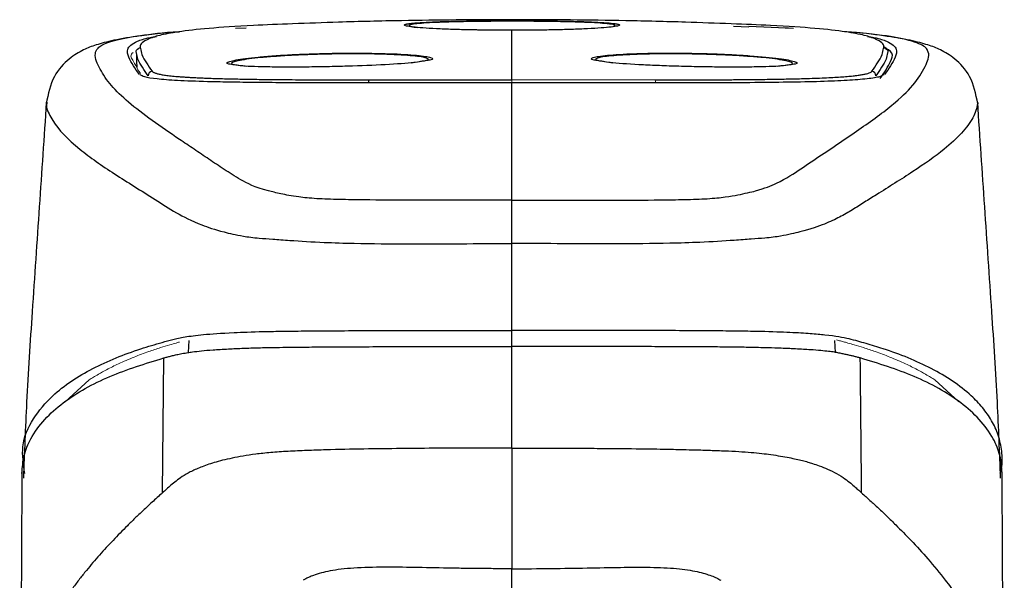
# Model space of a CAD drawing. Header units: millimetres. Extents: x -112 to 605, y -115 to 735.
# Tile 4 of 13: x 13 to 59, y 242 to 268. Entities that reach past the tile are written whole.
import ezdxf

# ---------------------------------------------------------------- set-up
doc = ezdxf.new("R2010")
doc.units = ezdxf.units.MM

msp = doc.modelspace()

# ---------------------------------------------------------------- linework, layer by layer
at = {"color": 7, "linetype": 'Continuous', "lineweight": 25}
for p, q in [((23.14, 267.744), (23.651, 267.763)), ((36.043, 268.073), (36.043, 268.102)), ((40.511, 267.794), (40.75, 267.832)), ((46.37, 267.845), (47.083, 267.818)), ((49.18, 267.733), (47.083, 267.822)), ((48.947, 267.744), (48.781, 267.75)), ((36.043, 267.642), (36.043, 267.654)), ((23.296, 266.031), (23.652, 265.982)), ((31.338, 266.138), (31.829, 266.215)), ((40.258, 266.215), (40.752, 266.137)), ((48.435, 265.982), (48.791, 266.031)), ((14.348, 264.3), (14.343, 264.238)), ((36.043, 252.91), (36.043, 253.833))]:
    msp.add_line(p, q, dxfattribs=at)
at = {"color": 8, "linetype": 'Continuous', "lineweight": 25}
for p, q in [((20.956, 252.63), (20.985, 253.193)), ((51.131, 252.636), (51.102, 253.193))]:
    msp.add_line(p, q, dxfattribs=at)
at = {"color": 144, "linetype": 'Continuous', "lineweight": 18}
for p, q in [((16.322, 251.35), (15.209, 250.337)), ((55.765, 251.35), (56.878, 250.337))]:
    msp.add_line(p, q, dxfattribs=at)
at = {"color": 7, "linetype": 'Continuous', "lineweight": 25, "flags": 128}
for points in [[(36.043, 253.66), (36.043, 253.66), (36.043, 253.66)], [(36.043, 252.91), (36.043, 252.91)], [(19.738, 246.084), (19.768, 249.239), (19.798, 252.374)]]:
    msp.add_lwpolyline(points, dxfattribs=at)
at = {"color": 7, "linetype": 'Continuous', "lineweight": 25}
for centre, start, end in [((19.272, 265.541), 93.9612, 181.7753), ((52.814, 265.541), 358.2247, 86.0388)]:
    msp.add_arc(centre, 0.2, start, end, dxfattribs=at)
at = {"color": 8, "linetype": 'Continuous', "lineweight": 25}
msp.add_arc((29.604, 265.21), 0.256, 148.8123, 181.7879, dxfattribs=at)
at = {"color": 144, "linetype": 'Continuous', "lineweight": 18}
msp.add_arc((42.534, 265.224), 0.205, 354.089, 35.3777, dxfattribs=at)
at = {"color": 7, "linetype": 'Continuous', "lineweight": 25}
for points, knots in [([(25.813, 267.951), (25.182, 267.927), (23.624, 267.869), (21.814, 267.741), (20.41, 267.584), (19.553, 267.416), (18.897, 267.187), (18.664, 266.984), (18.711, 266.833), (18.719, 266.806)], [0, 0, 0, 0, 0.096292, 0.237859, 0.379233, 0.5206, 0.661359, 0.93934, 1, 1, 1, 1]), ([(36.043, 268.143), (35.176, 268.142), (33.455, 268.139), (30.766, 268.102), (28.215, 268.043), (26.526, 267.979), (25.813, 267.952)], [0, 0, 0, 0, 0.253583, 0.503558, 0.790572, 1, 1, 1, 1]), ([(36.043, 267.652), (35.971, 267.652), (35.827, 267.652), (35.611, 267.653), (35.397, 267.654), (35.183, 267.656), (34.971, 267.658), (34.76, 267.66), (34.551, 267.663), (34.344, 267.667), (33.903, 267.675), (33.258, 267.691), (32.495, 267.722), (31.865, 267.759), (31.392, 267.803), (31.094, 267.85), (31.014, 267.887), (31.032, 267.912), (31.064, 267.927), (31.104, 267.937), (31.124, 267.941)], [0, 0, 0, 0, 0.02467, 0.049277, 0.073855, 0.098436, 0.123055, 0.147747, 0.172544, 0.197481, 0.22259, 0.334057, 0.444826, 0.556746, 0.667846, 0.78151, 0.889172, 0.926333, 0.963222, 1, 1, 1, 1]), ([(31.337, 267.832), (31.35, 267.829), (31.377, 267.823), (31.427, 267.813), (31.485, 267.804), (31.549, 267.795), (31.598, 267.789), (31.622, 267.786)], [0, 0, 0, 0, 0.197343, 0.395713, 0.595415, 0.796747, 1, 1, 1, 1]), ([(46.273, 267.952), (45.561, 267.979), (43.926, 268.041), (41.419, 268.1), (38.703, 268.138), (36.948, 268.142), (36.043, 268.143)], [0, 0, 0, 0, 0.208971, 0.47972, 0.731737, 1, 1, 1, 1]), ([(40.963, 267.941), (40.976, 267.939), (41.001, 267.933), (41.028, 267.924), (41.048, 267.915), (41.06, 267.906), (41.068, 267.885), (40.993, 267.85), (40.695, 267.803), (40.222, 267.759), (39.592, 267.722), (38.829, 267.691), (38.132, 267.674), (37.579, 267.664), (37.202, 267.658), (36.819, 267.655), (36.433, 267.652), (36.173, 267.652), (36.043, 267.652)], [0, 0, 0, 0, 0.022059, 0.044138, 0.066272, 0.088496, 0.110845, 0.218502, 0.332176, 0.443272, 0.555202, 0.665967, 0.777444, 0.822505, 0.867096, 0.91141, 0.955645, 1, 1, 1, 1]), ([(53.368, 266.806), (53.376, 266.833), (53.423, 266.984), (53.19, 267.187), (52.534, 267.416), (51.677, 267.584), (50.273, 267.741), (48.463, 267.869), (46.904, 267.927), (46.273, 267.951)], [0, 0, 0, 0, 0.06066, 0.338639, 0.479397, 0.620763, 0.762136, 0.903702, 1, 1, 1, 1]), ([(20.535, 267.586), (20.532, 267.586), (19.734, 267.537), (18.718, 267.402), (17.453, 267.2), (16.629, 266.973), (16.062, 266.76), (15.379, 266.353), (14.593, 265.537), (14.409, 264.681), (14.313, 264.234)], [0, 0, 0, 0, 0.0006602, 0.1621464, 0.3108625, 0.4461628, 0.5699069, 0.6998888, 0.843287, 1, 1, 1, 1]), ([(18.662, 265.598), (18.565, 265.733), (18.371, 266.001), (18.168, 266.396), (18.029, 266.778), (18.384, 267.082), (18.916, 267.276), (19.358, 267.348), (19.462, 267.365)], [0, 0, 0, 0, 0.214957, 0.4299, 0.644742, 0.859603, 0.966959, 1, 1, 1, 1]), ([(57.774, 264.234), (57.678, 264.681), (57.494, 265.537), (56.708, 266.353), (56.025, 266.76), (55.458, 266.973), (54.634, 267.2), (53.369, 267.402), (52.353, 267.537), (51.555, 267.586), (51.552, 267.586)], [0, 0, 0, 0, 0.156713, 0.300111, 0.430093, 0.553837, 0.689137, 0.837854, 0.99934, 1, 1, 1, 1]), ([(52.625, 267.365), (52.729, 267.348), (53.171, 267.276), (53.703, 267.082), (54.058, 266.778), (53.919, 266.396), (53.716, 266.001), (53.522, 265.733), (53.425, 265.598)], [0, 0, 0, 0, 0.033041, 0.140397, 0.355258, 0.5701, 0.785043, 1, 1, 1, 1]), ([(18.532, 266.599), (18.521, 266.626), (18.483, 266.715), (18.615, 266.799), (18.707, 266.857)], [0, 0, 0, 0, 0.305551, 1, 1, 1, 1]), ([(53.214, 265.409), (53.312, 265.543), (53.508, 265.812), (53.696, 266.206), (53.88, 266.566), (53.539, 266.785), (53.386, 266.883)], [0, 0, 0, 0, 0.262307, 0.524572, 0.786408, 1, 1, 1, 1]), ([(53.38, 266.857), (53.471, 266.799), (53.604, 266.715), (53.566, 266.626), (53.555, 266.599)], [0, 0, 0, 0, 0.694449, 1, 1, 1, 1]), ([(18.523, 266.524), (18.524, 266.493), (18.53, 266.319), (18.537, 266.107), (18.542, 265.947), (18.543, 265.913)], [0, 0, 0, 0, 0.144853, 0.816673, 1, 1, 1, 1]), ([(32.012, 266.233), (31.859, 266.204), (31.5, 266.135), (30.185, 266.044), (28.691, 265.982), (27.415, 265.951), (26.463, 265.937), (25.556, 265.933), (24.471, 265.942), (23.496, 265.971), (23.208, 266.022), (23.101, 266.041)], [0, 0, 0, 0, 0.115932, 0.273514, 0.431099, 0.510529, 0.589779, 0.668802, 0.747954, 0.905973, 1, 1, 1, 1]), ([(48.984, 266.041), (48.874, 266.022), (48.58, 265.971), (47.616, 265.942), (46.534, 265.933), (45.619, 265.938), (44.664, 265.951), (43.71, 265.974), (42.793, 266.007), (41.679, 266.06), (40.584, 266.135), (40.226, 266.204), (40.074, 266.233)], [0, 0, 0, 0, 0.0951619, 0.2519939, 0.3298925, 0.410116, 0.4903927, 0.5684216, 0.6465445, 0.7262759, 0.8835964, 1, 1, 1, 1]), ([(29.261, 265.202), (28.561, 265.201), (27.141, 265.198), (25.367, 265.206), (23.923, 265.218), (22.804, 265.234), (21.593, 265.261), (20.418, 265.304), (19.452, 265.377), (18.872, 265.469), (18.752, 265.546), (18.697, 265.582)], [0, 0, 0, 0, 0.125136, 0.253798, 0.342129, 0.426171, 0.507865, 0.647858, 0.774446, 0.895435, 1, 1, 1, 1]), ([(19.259, 265.741), (19.265, 265.734), (19.279, 265.719), (19.312, 265.698), (19.355, 265.677), (19.408, 265.657), (19.471, 265.637), (19.545, 265.618), (19.629, 265.6), (19.724, 265.583), (19.829, 265.566), (19.946, 265.55), (20.073, 265.534), (20.212, 265.519), (20.362, 265.505), (20.524, 265.491), (20.699, 265.478), (20.885, 265.466), (21.085, 265.455), (21.297, 265.444), (21.524, 265.433), (21.764, 265.423), (22.019, 265.414), (22.414, 265.402), (22.973, 265.387), (23.733, 265.372), (24.57, 265.361), (25.37, 265.353), (26.101, 265.348), (26.735, 265.345), (27.381, 265.342), (28.037, 265.341), (28.705, 265.341), (29.158, 265.342), (29.385, 265.342)], [0, 0, 0, 0, 0.021251, 0.042569, 0.063963, 0.08544, 0.107008, 0.128676, 0.150453, 0.172349, 0.194373, 0.216538, 0.238856, 0.26134, 0.284005, 0.306869, 0.32995, 0.353269, 0.376848, 0.400715, 0.424897, 0.449427, 0.474341, 0.499677, 0.560262, 0.621625, 0.684477, 0.749643, 0.792058, 0.834002, 0.875626, 0.917074, 0.958487, 1, 1, 1, 1]), ([(42.702, 265.342), (42.816, 265.342), (43.043, 265.342), (43.381, 265.341), (43.716, 265.341), (44.048, 265.341), (44.377, 265.342), (44.704, 265.343), (45.027, 265.344), (45.348, 265.345), (45.666, 265.346), (45.982, 265.348), (46.294, 265.35), (46.816, 265.354), (47.517, 265.361), (48.354, 265.372), (49.114, 265.387), (49.752, 265.404), (50.282, 265.421), (50.718, 265.44), (51.106, 265.46), (51.45, 265.482), (51.754, 265.507), (52.017, 265.534), (52.242, 265.563), (52.431, 265.594), (52.584, 265.627), (52.702, 265.663), (52.787, 265.701), (52.814, 265.728), (52.828, 265.741)], [0, 0, 0, 0, 0.020777, 0.041514, 0.062226, 0.08293, 0.103644, 0.124383, 0.145167, 0.166012, 0.186938, 0.207963, 0.229106, 0.250385, 0.315544, 0.378394, 0.439761, 0.500356, 0.546476, 0.591284, 0.634995, 0.677785, 0.719798, 0.761154, 0.80195, 0.842267, 0.882175, 0.921731, 0.96099, 1, 1, 1, 1]), ([(53.386, 265.581), (53.325, 265.544), (53.192, 265.463), (52.55, 265.373), (51.584, 265.301), (50.299, 265.254), (48.735, 265.224), (46.937, 265.206), (44.96, 265.199), (43.538, 265.201), (42.826, 265.202)], [0, 0, 0, 0, 0.10995, 0.236908, 0.363925, 0.491037, 0.618182, 0.745327, 0.872554, 1, 1, 1, 1]), ([(36.043, 265.204), (35.88, 265.204), (35.547, 265.204), (35.039, 265.205), (34.514, 265.205), (33.973, 265.205), (33.419, 265.205), (32.851, 265.206), (32.273, 265.206), (31.684, 265.206), (31.087, 265.205), (30.483, 265.204), (29.873, 265.203), (29.466, 265.202), (29.261, 265.202)], [0, 0, 0, 0, 0.071777, 0.146223, 0.223171, 0.302451, 0.383891, 0.467317, 0.552553, 0.639429, 0.727773, 0.817422, 0.908215, 1, 1, 1, 1]), ([(29.385, 265.342), (29.576, 265.343), (29.949, 265.344), (30.499, 265.344), (31.14, 265.345), (31.869, 265.345), (32.71, 265.345), (33.551, 265.344), (34.398, 265.344), (35.227, 265.343), (35.774, 265.343), (36.043, 265.343)], [0, 0, 0, 0, 0.08708, 0.170578, 0.250187, 0.377686, 0.500106, 0.629046, 0.755595, 0.879375, 1, 1, 1, 1]), ([(42.826, 265.202), (42.637, 265.202), (42.261, 265.203), (41.697, 265.204), (41.138, 265.205), (40.585, 265.205), (40.039, 265.206), (39.501, 265.206), (38.972, 265.206), (38.453, 265.205), (37.945, 265.205), (37.45, 265.205), (36.968, 265.204), (36.501, 265.204), (36.194, 265.204), (36.043, 265.204)], [0, 0, 0, 0, 0.084758, 0.168681, 0.251648, 0.333537, 0.414218, 0.493558, 0.571423, 0.647676, 0.722181, 0.7948, 0.865398, 0.933841, 1, 1, 1, 1]), ([(36.043, 259.733), (36.043, 260.278), (36.043, 260.674), (36.043, 261.011), (36.043, 261.069), (36.043, 261.178), (36.043, 261.342), (36.043, 261.936), (36.043, 262.456), (36.043, 263.678), (36.043, 264.458), (36.043, 265.204)], [0, 0, 0, 0, 0.125, 0.125, 0.15625, 0.15625, 0.1875, 0.25, 0.5, 0.5, 1, 1, 1, 1]), ([(14.323, 264.302), (14.215, 262.679), (14, 259.433), (13.677, 254.776), (13.394, 250.516), (13.3, 247.95), (13.257, 246.774)], [0, 0, 0, 0, 0.279548, 0.55904, 0.797993, 1, 1, 1, 1]), ([(57.746, 264.3), (57.761, 264.282), (57.779, 264.26), (57.77, 264.238), (57.768, 264.235)], [0, 0, 0, 0, 0.822031, 1, 1, 1, 1]), ([(58.83, 246.774), (58.787, 247.95), (58.693, 250.516), (58.41, 254.776), (58.087, 259.432), (57.872, 262.678), (57.764, 264.301)], [0, 0, 0, 0, 0.202012, 0.440972, 0.720471, 1, 1, 1, 1]), ([(36.043, 257.71), (36.043, 257.943), (36.043, 258.18), (36.043, 258.631), (36.043, 258.844), (36.043, 259.213), (36.043, 259.369), (36.043, 259.606), (36.043, 259.687), (36.043, 259.732)], [0, 0, 0, 0, 0.25, 0.25, 0.5, 0.5, 0.75, 0.75, 1, 1, 1, 1]), ([(13.318, 246.982), (13.256, 247.413), (13.115, 248.385), (13.676, 249.566), (14.724, 250.823), (16.425, 251.936), (18.102, 252.607), (19.227, 252.96), (19.734, 253.104), (20.209, 253.236), (20.748, 253.358), (21.573, 253.467), (22.72, 253.551), (24.111, 253.602), (25.388, 253.625), (27.093, 253.643), (29.617, 253.654), (32.823, 253.659), (34.97, 253.66), (36.043, 253.66)], [0, 0, 0, 0, 0.0912247, 0.2053688, 0.3194546, 0.4904542, 0.6613119, 0.6968914, 0.7324561, 0.7679696, 0.8033755, 0.8386242, 0.8737726, 0.89481, 0.9053194, 0.9158459, 0.9438821, 0.9719568, 1, 1, 1, 1]), ([(58.811, 246.998), (58.831, 247.067), (58.936, 247.441), (58.904, 248.036), (58.746, 248.788), (58.43, 249.46), (58.003, 250.071), (57.16, 250.95), (55.659, 251.936), (53.903, 252.645), (52.545, 253.05), (51.806, 253.264), (51.032, 253.411), (49.996, 253.506), (49.075, 253.562), (47.975, 253.602), (46.699, 253.625), (44.994, 253.643), (42.47, 253.654), (39.264, 253.659), (37.116, 253.66), (36.043, 253.66)], [0, 0, 0, 0, 0.0137499, 0.0749207, 0.1360842, 0.1972258, 0.2583512, 0.3194605, 0.4904524, 0.6613024, 0.7182225, 0.7750489, 0.8315433, 0.8526766, 0.8737783, 0.8948147, 0.9053237, 0.9158497, 0.9438846, 0.971958, 1, 1, 1, 1]), ([(19.798, 252.374), (19.849, 252.388), (19.955, 252.417), (20.117, 252.461), (20.302, 252.508), (20.519, 252.557), (20.734, 252.597), (20.945, 252.631), (21.183, 252.666), (21.543, 252.708), (22.083, 252.755), (22.737, 252.795), (23.444, 252.828), (24.076, 252.848), (24.601, 252.86), (25.082, 252.869), (25.774, 252.879), (26.71, 252.888), (27.684, 252.895), (28.467, 252.898), (29.321, 252.902), (30.249, 252.904), (31.329, 252.906), (32.578, 252.908), (34.153, 252.91), (35.41, 252.91), (36.043, 252.91)], [0, 0, 0, 0, 0.041231, 0.086772, 0.136618, 0.190763, 0.249218, 0.27442, 0.311629, 0.374025, 0.43458, 0.498393, 0.548541, 0.586063, 0.604794, 0.623631, 0.648286, 0.686244, 0.725071, 0.749157, 0.76618, 0.811805, 0.842744, 0.874473, 0.936813, 1, 1, 1, 1]), ([(52.289, 252.374), (52.238, 252.388), (52.137, 252.415), (51.989, 252.452), (51.837, 252.488), (51.675, 252.524), (51.497, 252.563), (51.303, 252.606), (51.078, 252.647), (50.805, 252.683), (50.446, 252.719), (49.962, 252.758), (49.453, 252.789), (48.968, 252.812), (48.565, 252.828), (47.963, 252.848), (47.187, 252.867), (46.338, 252.88), (45.51, 252.889), (44.567, 252.894), (43.457, 252.899), (42.092, 252.904), (40.389, 252.908), (38.333, 252.91), (36.845, 252.91), (36.043, 252.91)], [0, 0, 0, 0, 0.04145, 0.0829, 0.124375, 0.165902, 0.207513, 0.24924, 0.288032, 0.332135, 0.381722, 0.437098, 0.498391, 0.518329, 0.545923, 0.581047, 0.623653, 0.650806, 0.680821, 0.713628, 0.749195, 0.794534, 0.851475, 0.920005, 1, 1, 1, 1]), ([(36.043, 248.174), (36.043, 248.958), (36.043, 249.745), (36.043, 251.323), (36.043, 252.115), (36.043, 252.91)], [0, 0, 0, 0, 0.5, 0.5, 1, 1, 1, 1]), ([(13.184, 246.991), (13.205, 247.275), (13.249, 247.855), (13.753, 249.041), (15.01, 250.357), (17.232, 251.585), (18.943, 252.111), (19.798, 252.374)], [0, 0, 0, 0, 0.095916, 0.196392, 0.464225, 0.732071, 1, 1, 1, 1]), ([(58.903, 246.991), (58.882, 247.275), (58.838, 247.855), (58.334, 249.041), (57.077, 250.357), (54.855, 251.585), (53.144, 252.111), (52.289, 252.374)], [0, 0, 0, 0, 0.095916, 0.196392, 0.464225, 0.732071, 1, 1, 1, 1]), ([(36.043, 248.174), (34.895, 248.174), (33.755, 248.172), (32.034, 248.162), (31.458, 248.157), (30.3, 248.145), (29.718, 248.138), (28.544, 248.118), (27.953, 248.105), (27.066, 248.08), (26.77, 248.07), (26.181, 248.048), (25.888, 248.035), (25.321, 248.004), (25.045, 247.985), (24.536, 247.941), (24.305, 247.916), (23.88, 247.861), (23.687, 247.831), (23.322, 247.769), (23.152, 247.737), (22.674, 247.638), (22.397, 247.569), (21.915, 247.426), (21.711, 247.353), (21.346, 247.206), (21.184, 247.133), (20.896, 246.988), (20.773, 246.916), (20.557, 246.775), (20.463, 246.706), (20.29, 246.571), (20.212, 246.506), (20.065, 246.379), (19.997, 246.317), (19.866, 246.198), (19.8, 246.14), (19.737, 246.084)], [0, 0, 0, 0, 0.125, 0.125, 0.1875, 0.1875, 0.25, 0.25, 0.3125, 0.3125, 0.34375, 0.34375, 0.375, 0.375, 0.40625, 0.40625, 0.4375, 0.4375, 0.46875, 0.46875, 0.5, 0.5, 0.5625, 0.5625, 0.625, 0.625, 0.6875, 0.6875, 0.75, 0.75, 0.8125, 0.8125, 0.875, 0.875, 0.9375, 0.9375, 1, 1, 1, 1]), ([(36.043, 248.174), (36.34, 248.174), (36.966, 248.174), (37.951, 248.172), (39.03, 248.168), (40.334, 248.16), (41.707, 248.147), (42.994, 248.129), (43.912, 248.11), (44.641, 248.091), (45.296, 248.072), (45.979, 248.047), (46.618, 248.016), (47.199, 247.976), (47.697, 247.927), (48.156, 247.869), (48.575, 247.803), (48.966, 247.731), (49.3, 247.661), (49.59, 247.592), (49.841, 247.525), (50.107, 247.445), (50.426, 247.334), (50.805, 247.178), (51.224, 246.977), (51.563, 246.756), (51.833, 246.544), (52.039, 246.366), (52.203, 246.215), (52.304, 246.124), (52.349, 246.084)], [0, 0, 0, 0, 0.029673, 0.062523, 0.098504, 0.137544, 0.19308, 0.236283, 0.267325, 0.286517, 0.311225, 0.33538, 0.358987, 0.38195, 0.404204, 0.425981, 0.453038, 0.478975, 0.503798, 0.527517, 0.55019, 0.571875, 0.607014, 0.657407, 0.721767, 0.799507, 0.863781, 0.918314, 0.963615, 1, 1, 1, 1]), ([(13.184, 247.068), (13.16, 242.341), (13.127, 236.095), (13.09, 229.832), (13.082, 228.308)], [0, 0, 0, 0, 0.756726, 1, 1, 1, 1]), ([(59.005, 228.308), (58.997, 229.832), (58.96, 236.095), (58.927, 242.341), (58.902, 247.068)], [0, 0, 0, 0, 0.243274, 1, 1, 1, 1]), ([(19.737, 246.084), (19.563, 245.93), (19.407, 245.789), (19.187, 245.588), (19.116, 245.522), (18.977, 245.393), (18.909, 245.329), (18.708, 245.141), (18.58, 245.019), (18.335, 244.782), (18.218, 244.667), (17.988, 244.438), (17.876, 244.325), (17.654, 244.098), (17.545, 243.985), (17.331, 243.759), (17.226, 243.646), (17.016, 243.418), (16.912, 243.303), (16.705, 243.07), (16.603, 242.953), (16.397, 242.712), (16.294, 242.588), (16.086, 242.335), (15.982, 242.206), (15.771, 241.936), (15.664, 241.795), (15.337, 241.353), (15.111, 241.03), (14.774, 240.503), (14.662, 240.32), (14.443, 239.943), (14.335, 239.748), (14.233, 239.549)], [0, 0, 0, 0, 0.0625, 0.0625, 0.09375, 0.09375, 0.125, 0.125, 0.1875, 0.1875, 0.25, 0.25, 0.3125, 0.3125, 0.375, 0.375, 0.4375, 0.4375, 0.5, 0.5, 0.5625, 0.5625, 0.625, 0.625, 0.6875, 0.6875, 0.75, 0.75, 0.875, 0.875, 0.9375, 0.9375, 1, 1, 1, 1]), ([(52.35, 246.084), (52.48, 245.968), (52.744, 245.732), (53.139, 245.368), (53.54, 244.988), (54.049, 244.492), (54.692, 243.836), (55.472, 242.981), (56.177, 242.127), (56.755, 241.35), (57.188, 240.706), (57.551, 240.115), (57.757, 239.732), (57.854, 239.549)], [0, 0, 0, 0, 0.059566, 0.120977, 0.184216, 0.249214, 0.365119, 0.500554, 0.648957, 0.750925, 0.84196, 0.924963, 1, 1, 1, 1]), ([(36.043, 242.549), (35.781, 242.549), (35.265, 242.55), (34.504, 242.556), (33.768, 242.565), (32.755, 242.582), (31.521, 242.607), (30.035, 242.627), (28.658, 242.596), (27.692, 242.483), (27.123, 242.349), (26.813, 242.249), (26.586, 242.159), (26.429, 242.087), (26.342, 242.035), (26.3, 242.009)], [0, 0, 0, 0, 0.065833, 0.129215, 0.190616, 0.250453, 0.383316, 0.500456, 0.628762, 0.750013, 0.808743, 0.875161, 0.918395, 0.960029, 1, 1, 1, 1]), ([(36.043, 242.549), (37.282, 242.548), (38.46, 242.566), (40.085, 242.596), (40.604, 242.607), (41.589, 242.62), (42.055, 242.622), (42.935, 242.607), (43.347, 242.589), (44.084, 242.522), (44.406, 242.473), (44.945, 242.356), (45.162, 242.288), (45.433, 242.186), (45.514, 242.152), (45.661, 242.084), (45.725, 242.048), (45.787, 242.009)], [0, 0, 0, 0, 0.25, 0.25, 0.375, 0.375, 0.5, 0.5, 0.625, 0.625, 0.75, 0.75, 0.875, 0.875, 0.9375, 0.9375, 1, 1, 1, 1]), ([(36.043, 241.283), (36.043, 241.45), (36.043, 241.643), (36.043, 242.069), (36.043, 242.301), (36.043, 242.549)], [0, 0, 0, 0, 0.5, 0.5, 1, 1, 1, 1])]:
    msp.add_open_spline(points, degree=3, knots=knots, dxfattribs=at)
at = {"color": 8, "linetype": 'Continuous', "lineweight": 25}
for points, knots in [([(31.124, 267.941), (31.138, 267.944), (31.166, 267.95), (31.218, 267.959), (31.276, 267.967), (31.341, 267.975), (31.514, 267.994), (31.858, 268.02), (32.49, 268.051), (33.126, 268.07), (33.691, 268.082), (34.136, 268.09), (34.599, 268.095), (35.021, 268.099), (35.396, 268.101), (35.719, 268.102), (35.935, 268.102), (36.043, 268.102)], [0, 0, 0, 0, 0.0290196, 0.057782, 0.0863286, 0.1146994, 0.1429332, 0.2893876, 0.4283984, 0.5709957, 0.6423076, 0.714124, 0.7855381, 0.857294, 0.9050251, 0.9524334, 1, 1, 1, 1]), ([(36.043, 268.073), (35.965, 268.073), (35.809, 268.073), (35.575, 268.072), (35.343, 268.071), (35.114, 268.07), (34.886, 268.068), (34.66, 268.066), (34.436, 268.063), (33.996, 268.057), (33.369, 268.046), (32.637, 268.024), (32.032, 267.994), (31.584, 267.958), (31.299, 267.919), (31.227, 267.886), (31.248, 267.861), (31.279, 267.847), (31.318, 267.837), (31.337, 267.832)], [0, 0, 0, 0, 0.028084, 0.055988, 0.083783, 0.111539, 0.139326, 0.167215, 0.195274, 0.223572, 0.335053, 0.445406, 0.555591, 0.667817, 0.779639, 0.889914, 0.92666, 0.9633, 1, 1, 1, 1]), ([(36.043, 268.102), (36.043, 268.124), (36.043, 268.149), (36.043, 268.141), (36.043, 268.14)], [0, 0, 0, 0, 0.875009, 1, 1, 1, 1]), ([(36.043, 268.102), (36.108, 268.102), (36.238, 268.102), (36.432, 268.102), (36.626, 268.101), (36.819, 268.1), (37.108, 268.099), (37.488, 268.095), (37.951, 268.09), (38.396, 268.082), (38.961, 268.07), (39.597, 268.051), (40.229, 268.02), (40.594, 267.992), (40.792, 267.97), (40.891, 267.956), (40.939, 267.946), (40.963, 267.941)], [0, 0, 0, 0, 0.028587, 0.057047, 0.085488, 0.114012, 0.142722, 0.214469, 0.285892, 0.357699, 0.42902, 0.571618, 0.71062, 0.857083, 0.904196, 0.951773, 1, 1, 1, 1]), ([(40.75, 267.832), (40.762, 267.835), (40.786, 267.841), (40.813, 267.85), (40.832, 267.858), (40.845, 267.867), (40.853, 267.883), (40.822, 267.905), (40.697, 267.932), (40.453, 267.962), (40.055, 267.994), (39.45, 268.024), (38.718, 268.046), (38.049, 268.058), (37.519, 268.065), (37.157, 268.069), (36.79, 268.071), (36.418, 268.073), (36.169, 268.073), (36.043, 268.073)], [0, 0, 0, 0, 0.022035, 0.044026, 0.06601, 0.088021, 0.110095, 0.183704, 0.257348, 0.332359, 0.444541, 0.554722, 0.665032, 0.776508, 0.821644, 0.866276, 0.910688, 0.955166, 1, 1, 1, 1]), ([(36.043, 259.732), (34.499, 259.728), (32.181, 259.722), (29.493, 259.737), (27.986, 259.759), (26.887, 259.794), (25.917, 259.893), (25.243, 260.03), (24.13, 260.293), (23.354, 260.679), (22.612, 261.169), (21.902, 261.643), (21.214, 262.108), (19.859, 263.013), (18.427, 264.01), (17.308, 265.082), (16.815, 265.837), (16.532, 266.421), (16.69, 266.828), (17.099, 267.083), (18.111, 267.328), (19.323, 267.499), (20.393, 267.576), (20.537, 267.586)], [0, 0, 0, 0, 0.036363, 0.054595, 0.063817, 0.073135, 0.082541, 0.096599, 0.110342, 0.16206, 0.213505, 0.26491, 0.316307, 0.3677, 0.569601, 0.663751, 0.757852, 0.851953, 0.887329, 0.922945, 0.958582, 0.994427, 1, 1, 1, 1]), ([(36.043, 259.732), (37.588, 259.728), (39.906, 259.722), (42.594, 259.737), (44.101, 259.759), (45.199, 259.794), (46.035, 259.878), (46.771, 260.013), (47.696, 260.224), (48.694, 260.637), (49.517, 261.2), (50.807, 262.062), (52.375, 263.106), (53.892, 264.219), (54.893, 265.202), (55.295, 265.894), (55.496, 266.397), (55.479, 266.72), (55.157, 267.03), (54.096, 267.312), (52.763, 267.499), (51.694, 267.576), (51.55, 267.586)], [0, 0, 0, 0, 0.036363, 0.054595, 0.063817, 0.073135, 0.082541, 0.091942, 0.110344, 0.145944, 0.216628, 0.287238, 0.428427, 0.569621, 0.678362, 0.787031, 0.829728, 0.872481, 0.915462, 0.958582, 0.994427, 1, 1, 1, 1]), ([(19.072, 265.535), (18.98, 265.666), (18.796, 265.927), (18.583, 266.285), (18.548, 266.503), (18.532, 266.599)], [0, 0, 0, 0, 0.359675, 0.71914, 1, 1, 1, 1]), ([(18.719, 266.806), (18.734, 266.71), (18.77, 266.491), (18.983, 266.134), (19.167, 265.872), (19.259, 265.741)], [0, 0, 0, 0, 0.280806, 0.640307, 1, 1, 1, 1]), ([(23.101, 266.041), (23.004, 266.052), (22.663, 266.091), (22.795, 266.198), (23.385, 266.316), (24.187, 266.406), (24.929, 266.467), (25.776, 266.519), (26.396, 266.543), (26.706, 266.555)], [0, 0, 0, 0, 0.090813, 0.31753, 0.544445, 0.658086, 0.771807, 0.885763, 1, 1, 1, 1]), ([(26.741, 266.524), (26.445, 266.513), (25.85, 266.49), (25.042, 266.439), (24.33, 266.381), (23.558, 266.294), (23.004, 266.179), (22.877, 266.079), (23.204, 266.041), (23.296, 266.031)], [0, 0, 0, 0, 0.113412, 0.22832, 0.342315, 0.456879, 0.684545, 0.91127, 1, 1, 1, 1]), ([(26.706, 266.555), (27.025, 266.565), (27.662, 266.583), (28.931, 266.593), (30.398, 266.57), (31.706, 266.492), (32.334, 266.384), (32.418, 266.291), (32.082, 266.243), (32.012, 266.233)], [0, 0, 0, 0, 0.09613, 0.192029, 0.381745, 0.571023, 0.760843, 0.949971, 1, 1, 1, 1]), ([(31.829, 266.215), (31.892, 266.224), (32.21, 266.27), (32.133, 266.36), (31.526, 266.462), (30.478, 266.525), (29.434, 266.551), (28.564, 266.556), (27.651, 266.55), (27.043, 266.533), (26.741, 266.524)], [0, 0, 0, 0, 0.047498, 0.238003, 0.428415, 0.617959, 0.713153, 0.808657, 0.904983, 1, 1, 1, 1]), ([(40.074, 266.233), (40.005, 266.243), (39.669, 266.291), (39.748, 266.384), (40.384, 266.492), (41.481, 266.557), (42.573, 266.584), (43.48, 266.59), (44.431, 266.583), (45.066, 266.565), (45.381, 266.556)], [0, 0, 0, 0, 0.048958, 0.239187, 0.429321, 0.618595, 0.714192, 0.808972, 0.905045, 1, 1, 1, 1]), ([(45.346, 266.524), (45.044, 266.533), (44.436, 266.55), (43.523, 266.556), (42.653, 266.551), (41.609, 266.525), (40.561, 266.462), (39.954, 266.36), (39.877, 266.27), (40.195, 266.224), (40.258, 266.215)], [0, 0, 0, 0, 0.095002, 0.191342, 0.286816, 0.38204, 0.571584, 0.761996, 0.952501, 1, 1, 1, 1]), ([(48.791, 266.031), (48.883, 266.041), (49.209, 266.079), (49.083, 266.179), (48.529, 266.294), (47.757, 266.381), (47.045, 266.439), (46.237, 266.49), (45.642, 266.513), (45.346, 266.524)], [0, 0, 0, 0, 0.088731, 0.315456, 0.543121, 0.65765, 0.77168, 0.88657, 1, 1, 1, 1]), ([(45.381, 266.556), (45.689, 266.544), (46.31, 266.52), (47.433, 266.45), (48.597, 266.339), (49.292, 266.197), (49.426, 266.091), (49.082, 266.052), (48.984, 266.041)], [0, 0, 0, 0, 0.113161, 0.228353, 0.455799, 0.683503, 0.910214, 1, 1, 1, 1]), ([(52.828, 265.741), (52.92, 265.872), (53.104, 266.134), (53.317, 266.491), (53.353, 266.71), (53.368, 266.806)], [0, 0, 0, 0, 0.359693, 0.719194, 1, 1, 1, 1]), ([(53.555, 266.599), (53.539, 266.503), (53.504, 266.285), (53.291, 265.927), (53.107, 265.666), (53.015, 265.535)], [0, 0, 0, 0, 0.28086, 0.640325, 1, 1, 1, 1]), ([(14.343, 264.238), (14.333, 264.182), (14.304, 264.023), (14.455, 263.769), (14.776, 263.13), (15.683, 262.192), (17.467, 260.963), (19.065, 259.981), (20.386, 259.129), (21.256, 258.68), (22.336, 258.306), (23.319, 258.079), (24.127, 257.964), (24.872, 257.919), (25.856, 257.842), (27.161, 257.765), (29.04, 257.703), (31.968, 257.697), (34.436, 257.705), (36.043, 257.71)], [0, 0, 0, 0, 0.026759, 0.07658, 0.126306, 0.321825, 0.483163, 0.644217, 0.724809, 0.80635, 0.849097, 0.87264, 0.886322, 0.895341, 0.904739, 0.920833, 0.933752, 0.956855, 1, 1, 1, 1]), ([(57.768, 264.235), (57.711, 264.018), (57.596, 263.582), (57.046, 262.858), (56.141, 262.017), (54.778, 261.069), (53.441, 260.238), (52.485, 259.635), (51.923, 259.277), (51.335, 258.936), (50.653, 258.624), (49.909, 258.348), (49.081, 258.156), (48.568, 258.049), (47.959, 257.964), (47.215, 257.919), (46.231, 257.842), (44.926, 257.765), (43.047, 257.703), (40.119, 257.697), (37.651, 257.705), (36.043, 257.71)], [0, 0, 0, 0, 0.1061972, 0.2139278, 0.3216831, 0.4685427, 0.6151554, 0.6612034, 0.7073065, 0.7535303, 0.8003245, 0.8490543, 0.8605536, 0.8726164, 0.8863004, 0.8953214, 0.9047211, 0.9208183, 0.9337398, 0.9568474, 1, 1, 1, 1])]:
    msp.add_open_spline(points, degree=3, knots=knots, dxfattribs=at)
at = {"color": 7, "linetype": 'Continuous', "lineweight": 25}
for points in [[(36.043, 265.343), (36.043, 266.156), (36.043, 266.929), (36.043, 267.652)], [(36.043, 253.66), (36.043, 255.227), (36.043, 256.566), (36.043, 257.71)], [(52.349, 246.084), (52.329, 248.192), (52.309, 250.294), (52.289, 252.374)], [(36.043, 248.174), (36.043, 244.455), (36.043, 243.278), (36.043, 242.549)]]:
    msp.add_open_spline(points, degree=3, dxfattribs=at)
at = {"color": 144, "linetype": 'Continuous', "lineweight": 18}
for points, knots in [([(18.375, 266.619), (18.361, 266.608), (18.189, 266.475), (18.422, 266.205), (18.535, 265.887), (18.675, 265.694), (18.718, 265.635)], [0, 0, 0, 0, 0.036248, 0.431258, 0.826915, 1, 1, 1, 1]), ([(36.043, 265.343), (36.223, 265.343), (36.584, 265.343), (37.13, 265.344), (37.686, 265.344), (38.248, 265.344), (38.818, 265.344), (39.472, 265.345), (40.218, 265.345), (41.038, 265.345), (41.871, 265.344), (42.419, 265.343), (42.702, 265.342)], [0, 0, 0, 0, 0.080047, 0.161553, 0.244405, 0.328488, 0.41369, 0.4999, 0.622312, 0.749818, 0.870702, 1, 1, 1, 1]), ([(36.043, 265.137), (36.043, 265.183), (36.043, 265.238), (36.043, 265.318), (36.043, 265.34), (36.043, 265.343)], [0, 0, 0, 0, 0.5, 0.5, 1, 1, 1, 1]), ([(16.52, 251.476), (16.597, 251.523), (16.798, 251.644), (17.183, 251.856), (17.734, 252.13), (18.39, 252.411), (19.051, 252.658), (19.607, 252.844), (20.039, 252.975), (20.333, 253.06), (20.482, 253.101), (20.534, 253.115)], [0, 0, 0, 0, 0.065595, 0.170798, 0.3156, 0.499987, 0.664019, 0.796015, 0.896042, 0.964035, 1, 1, 1, 1]), ([(51.178, 253.217), (51.242, 253.201), (51.369, 253.167), (51.492, 253.133), (51.553, 253.115)], [0, 0, 0, 0, 0.499974, 1, 1, 1, 1]), ([(51.553, 253.115), (51.605, 253.101), (51.754, 253.06), (52.048, 252.975), (52.48, 252.844), (53.036, 252.658), (53.697, 252.411), (54.353, 252.13), (54.904, 251.856), (55.289, 251.644), (55.49, 251.523), (55.567, 251.476)], [0, 0, 0, 0, 0.035968, 0.103962, 0.203989, 0.335984, 0.500013, 0.68441, 0.829216, 0.934415, 1, 1, 1, 1])]:
    msp.add_open_spline(points, degree=3, knots=knots, dxfattribs=at)
for points in [[(16.322, 251.35), (16.387, 251.393), (16.453, 251.435), (16.52, 251.476)], [(55.567, 251.476), (55.634, 251.435), (55.7, 251.393), (55.765, 251.35)]]:
    msp.add_open_spline(points, degree=3, dxfattribs=at)

doc.saveas('drawing.dxf')
